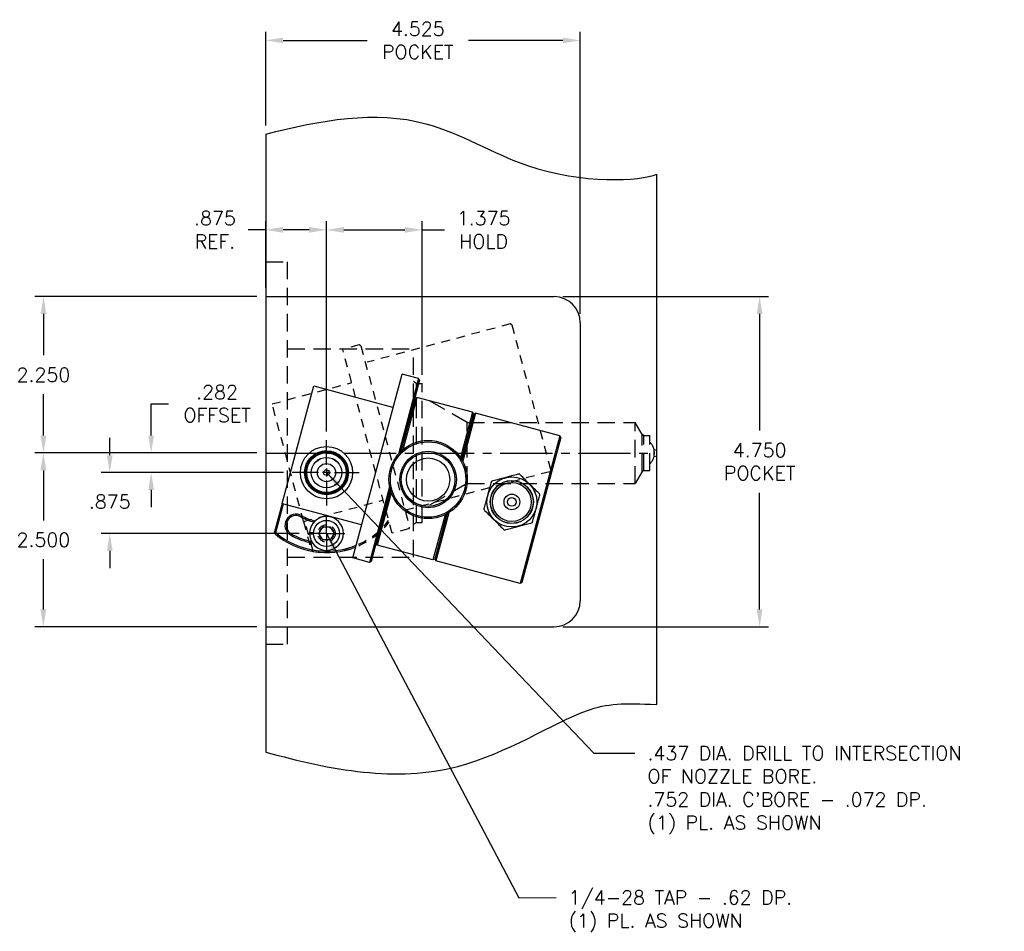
# Model space of a CAD drawing. Extents: x -55 to 76, y -100 to -24.
# Tile 22 of 22: x 55 to 69, y -44 to -31. Entities that reach past the tile are written whole.
import ezdxf

# ---------------------------------------------------------------- set-up
doc = ezdxf.new("R2010")
doc.units = 0
doc.header["$MEASUREMENT"] = 0
for name, pattern in [('CENTER2', [1.125, 0.75, -0.125, 0.125, -0.125]), ('HIDDEN', [0.375, 0.25, -0.125]), ('HIDDEN2', [0.1875, 0.125, -0.0625])]:
    doc.linetypes.add(name, pattern=pattern)
doc.layers.get('DEFPOINTS').update_dxf_attribs({"linetype": 'CONTINUOUS'})
for name, color, linetype in [('BORE_HIDDEN', 1, 'HIDDEN'), ('CP_TAPS_CENTER', 1, 'CENTER2'), ('CP_TAPS_HIDDEN', 1, 'HIDDEN2'), ('CP_TAPS_SOLID', 1, 'CONTINUOUS'), ('DIMENSIONS', 4, 'CONTINUOUS'), ('DSCV_BORE_CENTER', 22, 'CENTER2'), ('DSCV_BORE_SOLID', 1, 'CONTINUOUS'), ('HYD_FITTING', 4, 'CONTINUOUS'), ('NP_SHAPE_SOLID', 6, 'CONTINUOUS'), ('SCV_HYD_CYL_SHAPE', 3, 'CONTINUOUS')]:
    doc.layers.add(name, color=color, linetype=linetype)
doc.styles.add('ROMANS', font='romans.shx')
doc.dimstyles.new('CATALOG', dxfattribs={"dimscale": 2, "dimtxt": 0.1, "dimasz": 0.125, "dimexe": 0.0625, "dimexo": 0.0625, "dimgap": 0.09, "dimtad": 0, "dimtih": 1, "dimtoh": 1, "dimdec": 3, "dimzin": 4, "dimdsep": 46, "dimtxsty": 'ROMANS', "dimcen": 0, "dimclrd": 256, "dimclre": 256, "dimclrt": 256, "dimadec": 0, "dimazin": 0, "dimtfac": 0.7, "dimtdec": 3, "dimtofl": 0, "dimtmove": 0, "dimatfit": 3, "dimfxl": 1, "dimtolj": 1, "dimtzin": 4, "dimlwd": -1, "dimlwe": -1, "dimarcsym": 0})

# ---------------------------------------------------------------- blocks, each defined once
blk = doc.blocks.new('*D115')
at = {"layer": 'DEFPOINTS', "color": 0}
for p in [(59.507, -33.978), (60.882, -36.188), (59.507, -37.004)]:
    blk.add_point(p, dxfattribs=at)
at = {"layer": 'DIMENSIONS'}
for p, q in [((59.507, -36.879), (59.507, -33.853)), ((59.757, -33.978), (60.632, -33.978)), ((60.882, -36.063), (60.882, -33.853)), ((60.882, -33.978), (61.202, -33.978))]:
    blk.add_line(p, q, dxfattribs=at)
for points in [[(59.757, -33.936), (59.757, -34.02), (59.507, -33.978)], [(60.632, -33.936), (60.632, -34.02), (60.882, -33.978)]]:
    blk.add_solid(points, dxfattribs=at)
at = {"layer": 'DIMENSIONS', "insert": (61.767, -33.978), "char_height": 0.2, "attachment_point": 5, "style": 'ROMANS'}
blk.add_mtext('\\A1;1.375 \\PHOLD', dxfattribs=at)
blk = doc.blocks.new('*D116')
at = {"layer": 'DEFPOINTS', "color": 0}
for p in [(58.632, -37.188), (56.984, -37.47), (59.014, -37.47)]:
    blk.add_point(p, dxfattribs=at)
at = {"layer": 'DIMENSIONS'}
for p, q in [((56.984, -36.938), (56.984, -36.479)), ((56.984, -36.479), (57.234, -36.479)), ((58.507, -37.188), (56.859, -37.188)), ((58.889, -37.47), (56.859, -37.47)), ((56.984, -37.72), (56.984, -37.97))]:
    blk.add_line(p, q, dxfattribs=at)
for points in [[(56.943, -36.938), (57.026, -36.938), (56.984, -37.188)], [(56.943, -37.72), (57.026, -37.72), (56.984, -37.47)]]:
    blk.add_solid(points, dxfattribs=at)
at = {"layer": 'DIMENSIONS', "insert": (57.933, -36.479), "char_height": 0.2, "attachment_point": 5, "style": 'ROMANS'}
blk.add_mtext('\\A1;.282 \\POFFSET', dxfattribs=at)
blk = doc.blocks.new('*D117')
at = {"layer": 'DEFPOINTS', "color": 0}
for p in [(59.014, -37.47), (56.389, -38.345), (59.241, -38.345)]:
    blk.add_point(p, dxfattribs=at)
at = {"layer": 'DIMENSIONS'}
for p, q in [((56.389, -37.22), (56.389, -36.97)), ((58.889, -37.47), (56.264, -37.47)), ((59.116, -38.345), (56.264, -38.345)), ((56.389, -38.595), (56.389, -38.845))]:
    blk.add_line(p, q, dxfattribs=at)
for points in [[(56.347, -37.22), (56.43, -37.22), (56.389, -37.47)], [(56.347, -38.595), (56.43, -38.595), (56.389, -38.345)]]:
    blk.add_solid(points, dxfattribs=at)
at = {"layer": 'DIMENSIONS', "insert": (56.389, -37.889), "char_height": 0.2, "attachment_point": 5, "style": 'ROMANS'}
blk.add_mtext('\\A1;.875 ', dxfattribs=at)
blk = doc.blocks.new('*D120')
at = {"layer": 'DEFPOINTS', "color": 0}
for p in [(58.632, -33.978), (58.632, -34.938), (59.507, -37.004)]:
    blk.add_point(p, dxfattribs=at)
at = {"layer": 'DIMENSIONS'}
for p, q in [((58.632, -33.978), (58.382, -33.978)), ((58.632, -34.813), (58.632, -33.853)), ((59.257, -33.978), (58.882, -33.978)), ((59.507, -36.879), (59.507, -33.853))]:
    blk.add_line(p, q, dxfattribs=at)
for points in [[(58.882, -33.936), (58.882, -34.02), (58.632, -33.978)], [(59.257, -33.936), (59.257, -34.02), (59.507, -33.978)]]:
    blk.add_solid(points, dxfattribs=at)
at = {"layer": 'DIMENSIONS', "insert": (57.902, -33.978), "char_height": 0.2, "attachment_point": 5, "style": 'ROMANS'}
blk.add_mtext('\\A1;.875 \\PREF.', dxfattribs=at)
blk = doc.blocks.new('*D122')
at = {"layer": 'DEFPOINTS', "color": 0}
for p in [(58.632, -31.252), (58.632, -32.6), (63.157, -35.313)]:
    blk.add_point(p, dxfattribs=at)
at = {"layer": 'DIMENSIONS'}
for p, q in [((58.632, -32.475), (58.632, -31.127)), ((63.157, -35.188), (63.157, -31.127)), ((58.882, -31.252), (60.092, -31.252)), ((62.907, -31.252), (61.548, -31.252))]:
    blk.add_line(p, q, dxfattribs=at)
for points in [[(58.882, -31.211), (58.882, -31.294), (58.632, -31.252)], [(62.907, -31.211), (62.907, -31.294), (63.157, -31.252)]]:
    blk.add_solid(points, dxfattribs=at)
at = {"layer": 'DIMENSIONS', "insert": (60.82, -31.252), "char_height": 0.2, "attachment_point": 5, "style": 'ROMANS'}
blk.add_mtext('\\A1;4.525 \\PPOCKET', dxfattribs=at)
blk = doc.blocks.new('*D123')
at = {"layer": 'DEFPOINTS', "color": 0}
for p in [(58.632, -34.938), (55.435, -37.188), (58.632, -37.188)]:
    blk.add_point(p, dxfattribs=at)
at = {"layer": 'DIMENSIONS'}
for p, q in [((58.507, -34.938), (55.31, -34.938)), ((55.435, -35.188), (55.435, -35.783)), ((55.435, -36.938), (55.435, -36.343)), ((58.507, -37.188), (55.31, -37.188))]:
    blk.add_line(p, q, dxfattribs=at)
for points in [[(55.393, -35.188), (55.476, -35.188), (55.435, -34.938)], [(55.393, -36.938), (55.476, -36.938), (55.435, -37.188)]]:
    blk.add_solid(points, dxfattribs=at)
at = {"layer": 'DIMENSIONS', "insert": (55.435, -36.063), "char_height": 0.2, "attachment_point": 5, "style": 'ROMANS'}
blk.add_mtext('\\A1;2.250 ', dxfattribs=at)
blk = doc.blocks.new('*D124')
at = {"layer": 'DEFPOINTS', "color": 0}
for p in [(58.632, -37.188), (55.434, -39.688), (58.632, -39.688)]:
    blk.add_point(p, dxfattribs=at)
at = {"layer": 'DIMENSIONS'}
for p, q in [((58.507, -37.188), (55.309, -37.188)), ((55.434, -37.438), (55.434, -38.158)), ((55.434, -39.438), (55.434, -38.718)), ((58.507, -39.688), (55.309, -39.688))]:
    blk.add_line(p, q, dxfattribs=at)
for points in [[(55.392, -37.438), (55.476, -37.438), (55.434, -37.188)], [(55.392, -39.438), (55.476, -39.438), (55.434, -39.688)]]:
    blk.add_solid(points, dxfattribs=at)
at = {"layer": 'DIMENSIONS', "insert": (55.434, -38.438), "char_height": 0.2, "attachment_point": 5, "style": 'ROMANS'}
blk.add_mtext('\\A1;2.500 ', dxfattribs=at)
blk = doc.blocks.new('*D125')
at = {"layer": 'DEFPOINTS', "color": 0}
for p in [(62.782, -34.938), (62.782, -39.688), (65.738, -39.688)]:
    blk.add_point(p, dxfattribs=at)
at = {"layer": 'DIMENSIONS'}
for p, q in [((62.907, -34.938), (65.863, -34.938)), ((65.738, -35.188), (65.738, -36.867)), ((65.738, -39.438), (65.738, -37.76)), ((62.907, -39.688), (65.863, -39.688))]:
    blk.add_line(p, q, dxfattribs=at)
for points in [[(65.696, -35.188), (65.779, -35.188), (65.738, -34.938)], [(65.696, -39.438), (65.779, -39.438), (65.738, -39.688)]]:
    blk.add_solid(points, dxfattribs=at)
at = {"layer": 'DIMENSIONS', "insert": (65.738, -37.313), "char_height": 0.2, "attachment_point": 5, "style": 'ROMANS'}
blk.add_mtext('\\A1;4.750 \\PPOCKET', dxfattribs=at)

msp = doc.modelspace()

# ---------------------------------------------------------------- linework, layer by layer
at = {"layer": 'BORE_HIDDEN'}
for p, q in [((58.63177, -34.43848), (58.94477, -34.43848)), ((58.94477, -39.93848), (58.94477, -34.43848)), ((58.94477, -35.68848), (60.75677, -35.68848)), ((60.75677, -38.68848), (60.75677, -35.68848)), ((60.80177, -36.18798), (60.75677, -36.162)), ((60.80177, -36.18798), (60.88177, -36.18798)), ((60.80177, -38.18898), (60.80177, -36.18798)), ((60.88177, -38.18898), (60.88177, -36.18798)), ((61.53177, -36.75098), (60.88177, -36.3757)), ((61.53177, -36.75098), (63.94677, -36.75098)), ((61.53177, -37.62598), (61.53177, -36.75098)), ((63.94677, -37.62598), (63.94677, -36.75098)), ((64.04643, -36.9236), (63.94677, -36.75098)), ((64.07177, -36.93823), (64.04643, -36.9236)), ((64.04643, -37.45336), (64.04643, -36.9236)), ((64.07177, -36.93823), (64.15677, -36.93823)), ((64.07177, -37.43873), (64.07177, -36.93823)), ((64.15677, -37.43873), (64.15677, -36.93823)), ((64.21895, -37.13835), (64.25677, -37.14848)), ((64.21895, -37.23862), (64.21895, -37.13835)), ((64.21895, -37.23862), (64.25677, -37.22848)), ((64.04643, -37.45336), (63.94677, -37.62598)), ((64.07177, -37.43873), (64.04643, -37.45336)), ((64.07177, -37.43873), (64.15677, -37.43873)), ((61.53177, -37.62598), (60.88177, -38.00126)), ((61.53177, -37.62598), (63.94677, -37.62598)), ((60.80177, -38.18898), (60.75677, -38.21496)), ((60.80177, -38.18898), (60.88177, -38.18898)), ((58.94477, -38.68848), (60.75677, -38.68848)), ((58.63177, -39.93848), (58.94477, -39.93848))]:
    msp.add_line(p, q, dxfattribs=at)
for start, end in [(13.233252, 46.409638), (313.590362, 346.766748), (355.919963, 3.947931)]:
    msp.add_arc((64.00577, -37.18848), 0.219, start, end, dxfattribs=at)
at = {"layer": 'CP_TAPS_CENTER'}
for q in [(59.50677, -38.07948), (59.24077, -38.34548), (59.50677, -38.61148), (59.77277, -38.34548)]:
    msp.add_line((59.50677, -38.34548), q, dxfattribs=at)
at = {"layer": 'CP_TAPS_HIDDEN'}
msp.add_circle((59.50677, -38.34548), 0.125, dxfattribs=at)
at = {"layer": 'CP_TAPS_SOLID'}
msp.add_circle((59.50677, -38.34548), 0.102, dxfattribs=at)
at = {"layer": 'DSCV_BORE_CENTER'}
msp.add_line((58.63177, -37.18848), (64.25677, -37.18848), dxfattribs=at)
at = {"layer": 'DSCV_BORE_SOLID'}
for p, q in [((59.50677, -37.35648), (59.50677, -37.0035)), ((59.39277, -37.47048), (59.01404, -37.47048)), ((59.56377, -37.47048), (59.44977, -37.47048)), ((59.50677, -37.41348), (59.50677, -37.52748)), ((59.62077, -37.47048), (59.97594, -37.47048)), ((59.50677, -37.58514), (59.50677, -37.94538))]:
    msp.add_line(p, q, dxfattribs=at)
for radius in [0.376, 0.2185]:
    msp.add_circle((59.50677, -37.47048), radius, dxfattribs=at)
at = {"layer": 'HYD_FITTING'}
for p, q in [((62.12065, -37.53183), (62.03823, -37.55392)), ((62.45977, -37.66687), (62.39943, -37.60653)), ((61.83417, -37.75796), (61.81207, -37.84044)), ((62.51236, -38.0281), (62.53447, -37.94558)), ((61.88673, -38.11912), (61.94716, -38.17956)), ((62.22581, -38.25422), (62.30837, -38.2321))]:
    msp.add_line(p, q, dxfattribs=at)
for centre, radius in [((60.96876, -37.57027), 0.56285), ((60.96876, -37.57027), 0.54285), ((60.96876, -37.57027), 0.4066), ((60.96876, -37.57027), 0.3866), ((60.96876, -37.57027), 0.31035), ((62.17327, -37.89302), 0.35998), ((60.96876, -37.57027), 0.000264), ((60.96876, -37.57027), 0.000256), ((62.17327, -37.89302), 0.31), ((62.17327, -37.89302), 0.30801), ((62.17327, -37.89302), 0.28001), ((62.17327, -37.89302), 0.1125), ((62.17327, -37.89302), 0.0625)]:
    msp.add_circle(centre, radius, dxfattribs=at)
for points, knots in [([(60.66557, -36.83562), (60.66481, -36.83844), (60.66387, -36.84099), (60.66156, -36.84558), (60.66022, -36.8475), (60.65797, -36.84978), (60.65713, -36.85044), (60.65629, -36.85095)], [-0.045803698, -0.045803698, -0.045803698, -0.045803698, -0.0340763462, -0.0340763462, -0.0216628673, -0.0216628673, -0.0144985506, -0.0144985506, -0.0144985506, -0.0144985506]), ([(61.51104, -37.061), (61.51027, -37.06391), (61.50929, -37.06653), (61.50695, -37.07119), (61.50559, -37.07311), (61.50336, -37.07538), (61.50253, -37.07604), (61.5017, -37.07654)], [-0.0461440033, -0.0461440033, -0.0461440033, -0.0461440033, -0.0341139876, -0.0341139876, -0.0215665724, -0.0215665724, -0.0144971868, -0.0144971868, -0.0144971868, -0.0144971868]), ([(62.2816, -37.4887), (62.27479, -37.49053), (62.2656, -37.49299), (62.23099, -37.50226), (62.20079, -37.51036), (62.15357, -37.52301), (62.13694, -37.52747), (62.12065, -37.53183)], [-0.205897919, -0.205897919, -0.205897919, -0.205897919, -0.177422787, -0.177422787, -0.088711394, -0.088711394, -0.041175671, -0.041175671, -0.041175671, -0.041175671]), ([(62.39943, -37.60653), (62.38751, -37.59461), (62.37533, -37.58243), (62.34077, -37.54786), (62.31866, -37.52575), (62.29332, -37.50042), (62.28659, -37.49369), (62.2816, -37.4887)], [0.041179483, 0.041179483, 0.041179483, 0.041179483, 0.088711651, 0.088711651, 0.177423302, 0.177423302, 0.205898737, 0.205898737, 0.205898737, 0.205898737]), ([(61.87729, -37.59704), (61.87546, -37.60385), (61.873, -37.61304), (61.86373, -37.64764), (61.85564, -37.67785), (61.84299, -37.72506), (61.83853, -37.74168), (61.83417, -37.75796)], [-0.205887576, -0.205887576, -0.205887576, -0.205887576, -0.177426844, -0.177426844, -0.088713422, -0.088713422, -0.041205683, -0.041205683, -0.041205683, -0.041205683]), ([(62.03823, -37.55392), (62.02195, -37.55828), (62.00531, -37.56274), (61.95809, -37.57539), (61.92789, -37.58348), (61.89329, -37.59275), (61.8841, -37.59522), (61.87729, -37.59704)], [0.041175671, 0.041175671, 0.041175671, 0.041175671, 0.088711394, 0.088711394, 0.177422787, 0.177422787, 0.205881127, 0.205881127, 0.205881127, 0.205881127]), ([(62.57758, -37.78468), (62.57259, -37.7797), (62.56587, -37.77297), (62.54054, -37.74764), (62.51843, -37.72553), (62.48386, -37.69096), (62.47169, -37.67879), (62.45977, -37.66687)], [-0.205877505, -0.205877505, -0.205877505, -0.205877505, -0.177423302, -0.177423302, -0.088711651, -0.088711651, -0.041179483, -0.041179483, -0.041179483, -0.041179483]), ([(62.53447, -37.94558), (62.53883, -37.92931), (62.54328, -37.9127), (62.55593, -37.86549), (62.56402, -37.83528), (62.57329, -37.80068), (62.57575, -37.79149), (62.57758, -37.78468)], [0.041220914, 0.041220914, 0.041220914, 0.041220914, 0.088714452, 0.088714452, 0.177428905, 0.177428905, 0.205886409, 0.205886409, 0.205886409, 0.205886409]), ([(61.81207, -37.84044), (61.80771, -37.85672), (61.80326, -37.87334), (61.79061, -37.92055), (61.78251, -37.95075), (61.77324, -37.98536), (61.77078, -37.99454), (61.76896, -38.00135)], [0.041205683, 0.041205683, 0.041205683, 0.041205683, 0.088713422, 0.088713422, 0.177426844, 0.177426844, 0.205877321, 0.205877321, 0.205877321, 0.205877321]), ([(61.76896, -38.00135), (61.77394, -38.00634), (61.78066, -38.01306), (61.806, -38.03839), (61.82811, -38.0605), (61.86266, -38.09506), (61.87482, -38.10722), (61.88673, -38.11912)], [-0.205885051, -0.205885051, -0.205885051, -0.205885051, -0.177431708, -0.177431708, -0.088715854, -0.088715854, -0.041241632, -0.041241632, -0.041241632, -0.041241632]), ([(62.46924, -38.18899), (62.47107, -38.18218), (62.47353, -38.173), (62.4828, -38.1384), (62.49089, -38.10819), (62.50354, -38.06099), (62.508, -38.04437), (62.51236, -38.0281)], [-0.205876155, -0.205876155, -0.205876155, -0.205876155, -0.177428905, -0.177428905, -0.088714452, -0.088714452, -0.041220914, -0.041220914, -0.041220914, -0.041220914]), ([(61.94716, -38.17956), (61.95907, -38.19147), (61.97123, -38.20363), (62.00578, -38.23818), (62.02789, -38.26029), (62.05323, -38.28562), (62.05995, -38.29234), (62.06493, -38.29733)], [0.041241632, 0.041241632, 0.041241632, 0.041241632, 0.088715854, 0.088715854, 0.177431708, 0.177431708, 0.205881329, 0.205881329, 0.205881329, 0.205881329]), ([(62.30837, -38.2321), (62.32463, -38.22774), (62.34124, -38.22329), (62.38844, -38.21064), (62.41865, -38.20255), (62.45325, -38.19328), (62.46243, -38.19082), (62.46924, -38.18899)], [0.041245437, 0.041245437, 0.041245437, 0.041245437, 0.088716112, 0.088716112, 0.177432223, 0.177432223, 0.20588143, 0.20588143, 0.20588143, 0.20588143]), ([(62.06493, -38.29733), (62.07174, -38.2955), (62.08093, -38.29304), (62.11553, -38.28377), (62.14574, -38.27568), (62.19293, -38.26303), (62.20954, -38.25858), (62.22581, -38.25422)], [-0.205882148, -0.205882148, -0.205882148, -0.205882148, -0.177432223, -0.177432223, -0.088716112, -0.088716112, -0.041245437, -0.041245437, -0.041245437, -0.041245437])]:
    msp.add_open_spline(points, degree=3, knots=knots, dxfattribs=at)
at = {"layer": 'NP_SHAPE_SOLID'}
for p, q in [((58.63177, -32.59982), (58.63177, -41.49105)), ((64.25677, -40.80853), (64.25677, -33.17734)), ((58.63177, -34.93848), (62.78177, -34.93848)), ((63.15677, -35.31348), (63.15677, -39.31348)), ((58.63177, -39.68848), (62.78177, -39.68848))]:
    msp.add_line(p, q, dxfattribs=at)
for centre, start, end in [((62.78177, -35.31348), 0, 90), ((62.78177, -39.31348), 270, 0)]:
    msp.add_arc(centre, 0.375, start, end, dxfattribs=at)
for points, knots in [([(58.63177, -32.59982), (59.42339, -32.3998), (60.73929, -32.15101), (62.65005, -33.35104), (64.03262, -33.27742), (64.25677, -33.17734)], [0.40858497, 0.40858497, 0.40858497, 0.40858497, 2.73445584, 4.31473827, 6.82445363, 6.82445363, 6.82445363, 6.82445363]), ([(58.63177, -41.49105), (59.5788, -41.75257), (61.26231, -42.06907), (63.19052, -40.79104), (63.77854, -40.7841), (64.25677, -40.80853)], [0.74929177, 0.74929177, 0.74929177, 0.74929177, 3.5507136, 5.79092349, 7.20496218, 7.20496218, 7.20496218, 7.20496218])]:
    msp.add_open_spline(points, degree=3, knots=knots, dxfattribs=at)
at = {"layer": 'SCV_HYD_CYL_SHAPE', "color": 1, "linetype": 'HIDDEN2'}
for p, q in [((62.14828, -35.33194), (60.09086, -35.88322)), ((62.17278, -35.34608), (62.14828, -35.33194)), ((62.17278, -35.34608), (62.73183, -37.43248)), ((59.97751, -35.63407), (59.74086, -35.69748)), ((60.00201, -35.64821), (59.97751, -35.63407)), ((60.00201, -35.64821), (60.70082, -38.25621)), ((60.45002, -38.34412), (59.74086, -35.69748)), ((58.72435, -36.48232), (59.85932, -36.1782)), ((59.17729, -38.17269), (58.72435, -36.48232)), ((62.71768, -37.45698), (60.66026, -38.00826)), ((62.73183, -37.43248), (62.71768, -37.45698)), ((59.17729, -38.17269), (60.31225, -37.86857)), ((59.17729, -38.17269), (59.28667, -38.5809)), ((59.30789, -38.58284), (59.1966, -38.16751)), ((60.68668, -38.28071), (60.45002, -38.34412)), ((60.70082, -38.25621), (60.68668, -38.28071)), ((59.31152, -38.60379), (59.28667, -38.5809))]:
    msp.add_line(p, q, dxfattribs=at)
at = {"layer": 'SCV_HYD_CYL_SHAPE'}
for p, q in [((59.88683, -38.6987), (60.596, -36.05206)), ((60.83265, -36.11547), (60.54079, -37.20469)), ((60.83265, -36.11547), (60.596, -36.05206)), ((60.84679, -36.13997), (60.83265, -36.11547)), ((58.87033, -37.91387), (59.32326, -36.2235)), ((59.32326, -36.2235), (60.45822, -36.52761)), ((60.84679, -36.13997), (60.56997, -37.17307)), ((60.78174, -36.40206), (60.57701, -37.16613)), ((60.80623, -36.38792), (60.60437, -37.1413)), ((60.78174, -36.40206), (60.80623, -36.38792)), ((61.60795, -36.60274), (60.80623, -36.38792)), ((61.60795, -36.60274), (61.4337, -37.25305)), ((61.6221, -36.62724), (61.44835, -37.27567)), ((61.62693, -36.62853), (61.45194, -37.28159)), ((61.65142, -36.61439), (61.46597, -37.30649)), ((61.6221, -36.62724), (61.60795, -36.60274)), ((61.62693, -36.62853), (61.65142, -36.61439)), ((62.86366, -36.93921), (61.65142, -36.61439)), ((62.86366, -36.93921), (62.29425, -39.06424)), ((62.8778, -36.9637), (62.31875, -39.0501)), ((62.8778, -36.9637), (62.86366, -36.93921)), ((59.46327, -37.45883), (59.49511, -37.42698)), ((59.47493, -37.50233), (59.46327, -37.45883)), ((59.51842, -37.51398), (59.47493, -37.50233)), ((59.49511, -37.42698), (59.53861, -37.43864)), ((59.55027, -37.48214), (59.51842, -37.51398)), ((59.53861, -37.43864), (59.55027, -37.48214)), ((60.41534, -37.67289), (60.12349, -38.76211)), ((60.4248, -37.71487), (60.14798, -38.74797)), ((60.42742, -37.7244), (60.22269, -38.48846)), ((60.4387, -37.75958), (60.23683, -38.51296)), ((58.87033, -37.91387), (58.76095, -38.32208)), ((58.77836, -38.33438), (58.88965, -37.91904)), ((58.87033, -37.91387), (60.00529, -38.21798)), ((61.2128, -38.07746), (61.03855, -38.72778)), ((61.23679, -38.06521), (61.06305, -38.71364)), ((61.24286, -38.06187), (61.06788, -38.71493)), ((61.26747, -38.04732), (61.08202, -38.73943)), ((58.77103, -38.35433), (58.76095, -38.32208)), ((59.26359, -38.33308), (59.31968, -38.33308)), ((59.31968, -38.35788), (59.26359, -38.35788)), ((59.39823, -38.34548), (59.4525, -38.25148)), ((59.4525, -38.43948), (59.39823, -38.34548)), ((59.4525, -38.25148), (59.56104, -38.25148)), ((59.56104, -38.25148), (59.61531, -38.34548)), ((59.61531, -38.34548), (59.56104, -38.43948)), ((59.56104, -38.43948), (59.4525, -38.43948)), ((60.22269, -38.48846), (60.23683, -38.51296)), ((61.03855, -38.72778), (60.23683, -38.51296)), ((60.12349, -38.76211), (59.88683, -38.6987)), ((60.14798, -38.74797), (60.12349, -38.76211)), ((61.06305, -38.71364), (61.03855, -38.72778)), ((61.06788, -38.71493), (61.08202, -38.73943)), ((62.29425, -39.06424), (61.08202, -38.73943)), ((62.31875, -39.0501), (62.29425, -39.06424))]:
    msp.add_line(p, q, dxfattribs=at)
for centre, radius in [((59.50677, -37.47048), 0.315), ((59.50677, -37.47048), 0.3125), ((59.50677, -37.47048), 0.3), ((59.50677, -37.47048), 0.285), ((59.50677, -37.47048), 0.219), ((59.50677, -37.47048), 0.131), ((59.50677, -38.34548), 0.1875)]:
    msp.add_circle(centre, radius, dxfattribs=at)
at = {"layer": 'SCV_HYD_CYL_SHAPE', "color": 1, "linetype": 'HIDDEN2'}
msp.add_circle((59.50677, -37.47048), 0.315, dxfattribs=at)
for centre, radius, start, end in [((59.85673, -36.16854), 0.01, 285, 15), ((60.31484, -37.87823), 0.01, 15, 105), ((59.50677, -37.47048), 1.13, 259.863339, 322.31486), ((59.50677, -37.47048), 1.15, 260.224886, 321.559138)]:
    msp.add_arc(centre, radius, start, end, dxfattribs=at)
at = {"layer": 'SCV_HYD_CYL_SHAPE'}
for centre, radius, start, end in [((60.46081, -36.51795), 0.01, 255, 345), ((60.73766, -36.52794), 0.01, 285, 345), ((61.58297, -36.75393), 0.01, 285, 345), ((59.06927, -38.22825), 0.1605, 60, 240), ((59.06927, -38.22825), 0.1405, 60, 240), ((59.50677, -37.47048), 0.7145, 240, 256.70089), ((59.50677, -37.47048), 0.7345, 240, 255.749605), ((59.50677, -38.34548), 0.2435, 182.918994, 177.081006), ((60.0027, -38.22764), 0.01, 345, 75), ((59.50677, -37.47048), 1.15, 230.224886, 291.559138), ((59.50677, -37.47048), 1.13, 229.863339, 292.31486), ((59.50677, -37.47048), 1.0355, 240, 258.960605), ((59.50677, -37.47048), 1.0155, 240, 257.889233), ((60.24745, -38.35741), 0.01, 345, 45), ((61.09251, -38.58436), 0.01, 345, 45)]:
    msp.add_arc(centre, radius, start, end, dxfattribs=at)
for points, knots in [([(60.68105, -36.75853), (60.68156, -36.75875), (60.68204, -36.75897), (60.68357, -36.75978), (60.68438, -36.76043), (60.6851, -36.76183), (60.68516, -36.76251), (60.68495, -36.7633)], [-0.0882765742, -0.0882765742, -0.0882765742, -0.0882765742, -0.0822895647, -0.0822895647, -0.0674595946, -0.0674595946, -0.0557187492, -0.0557187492, -0.0557187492, -0.0557187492]), ([(61.5262, -36.98511), (61.52679, -36.98536), (61.52734, -36.98563), (61.52892, -36.98655), (61.52969, -36.98726), (61.53023, -36.98872), (61.53024, -36.98937), (61.53004, -36.99009)], [-0.121900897, -0.121900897, -0.121900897, -0.121900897, -0.1118059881, -0.1118059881, -0.0890981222, -0.0890981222, -0.0740337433, -0.0740337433, -0.0740337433, -0.0740337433]), ([(60.33849, -38.03699), (60.33886, -38.03766), (60.33918, -38.03842), (60.34011, -38.04138), (60.34039, -38.04401), (60.34006, -38.0495), (60.3396, -38.05215), (60.33886, -38.0549)], [-0.0878741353, -0.0878741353, -0.0878741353, -0.0878741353, -0.0821447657, -0.0821447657, -0.0675263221, -0.0675263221, -0.0555543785, -0.0555543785, -0.0555543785, -0.0555543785]), ([(60.31948, -38.12723), (60.31926, -38.12805), (60.31885, -38.12862), (60.31757, -38.12939), (60.3167, -38.12955), (60.31506, -38.12955), (60.31441, -38.1295), (60.31372, -38.12941)], [-0.04580648, -0.04580648, -0.04580648, -0.04580648, -0.034147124, -0.034147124, -0.0216968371, -0.0216968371, -0.0144692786, -0.0144692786, -0.0144692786, -0.0144692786]), ([(61.16476, -38.35337), (61.16452, -38.35425), (61.16408, -38.35487), (61.16276, -38.35569), (61.16188, -38.35587), (61.16025, -38.35589), (61.15961, -38.35584), (61.15894, -38.35576)], [-0.0461440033, -0.0461440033, -0.0461440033, -0.0461440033, -0.0341139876, -0.0341139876, -0.0215665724, -0.0215665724, -0.0144971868, -0.0144971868, -0.0144971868, -0.0144971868]), ([(61.18344, -38.26433), (61.18388, -38.26513), (61.18425, -38.26605), (61.18517, -38.26943), (61.18537, -38.2723), (61.18483, -38.27778), (61.18439, -38.28008), (61.18376, -38.28246)], [-0.1219008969, -0.1219008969, -0.1219008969, -0.1219008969, -0.1118059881, -0.1118059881, -0.0890981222, -0.0890981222, -0.0740337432, -0.0740337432, -0.0740337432, -0.0740337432])]:
    msp.add_open_spline(points, degree=3, knots=knots, dxfattribs=at)
for points in [[(58.76095, -38.32208), (58.76675, -38.32618), (58.77255, -38.33028), (58.77836, -38.33438)], [(58.77836, -38.33438), (58.77588, -38.34101), (58.77343, -38.34766), (58.77103, -38.35433)]]:
    msp.add_open_spline(points, degree=3, dxfattribs=at)
at = {"layer": 'SCV_HYD_CYL_SHAPE', "color": 1, "linetype": 'HIDDEN2'}
for points in [[(59.28667, -38.5809), (59.29374, -38.58155), (59.30082, -38.5822), (59.30789, -38.58284)], [(59.30789, -38.58284), (59.30906, -38.58982), (59.31027, -38.59681), (59.31152, -38.60379)]]:
    msp.add_open_spline(points, degree=3, dxfattribs=at)

# ---------------------------------------------------------------- texts
at = {"layer": 'DIMENSIONS', "char_height": 0.2, "attachment_point": 1, "style": 'ROMANS'}
for s, insert in [(".437 DIA. DRILL TO INTERSECTION\\POF NOZZLE BORE.\\P.752 DIA. C'BORE - .072 DP.\\P(1) PL. AS SHOWN", (64.12419, -41.4064)), ('1/4-28 TAP - .62 DP.\\P(1) PL. AS SHOWN', (62.99078, -43.48332))]:
    msp.add_mtext(s, dxfattribs=dict(at, insert=insert))

# ---------------------------------------------------------------- dimensions: what is measured, and where the dimension line sits
at = {"layer": 'DIMENSIONS'}
for base, p1, p2, text, picture, middle in [((58.63177, -31.25231), (63.15677, -35.31348), (58.63177, -32.59982), '<>\\PPOCKET', '*D122', (60.81993, -31.25231)), ((58.63177, -33.97806), (59.50677, -37.0035), (58.63177, -34.93848), '<>\\PREF.', '*D120', (57.90177, -33.97806)), ((59.50677, -33.97806), (60.88177, -36.18798), (59.50677, -37.0035), '<>\\PHOLD', '*D115', (61.76735, -33.97806))]:
    dim = msp.add_linear_dim(base=base, p1=p1, p2=p2, text=text, dimstyle='CATALOG', override={"dimpost": ' '}, dxfattribs=at)
    dim.commit()
    dim.dimension.update_dxf_attribs({"geometry": picture, "text_midpoint": middle, "dimtype": 160})
for base, p1, p2, picture, middle in [((55.43483, -37.18848), (58.63177, -34.93848), (58.63177, -37.18848), '*D123', (55.43483, -36.06348)), ((55.43404, -39.68848), (58.63177, -37.18848), (58.63177, -39.68848), '*D124', (55.43404, -38.43848))]:
    dim = msp.add_linear_dim(base=base, p1=p1, p2=p2, angle=90, dimstyle='CATALOG', override={"dimpost": ' '}, dxfattribs=at)
    dim.commit()
    dim.dimension.update_dxf_attribs({"geometry": picture, "text_midpoint": middle})
dim = msp.add_linear_dim(base=(65.73751, -39.68848), p1=(62.78177, -34.93848), p2=(62.78177, -39.68848), angle=90, text='<>\\PPOCKET', dimstyle='CATALOG', override={"dimpost": ' '}, dxfattribs=at)
dim.commit()
dim.dimension.update_dxf_attribs({"geometry": '*D125', "text_midpoint": (65.73751, -37.31348)})
dim = msp.add_linear_dim(base=(56.9842, -37.47048), p1=(58.63177, -37.18848), p2=(59.01404, -37.47048), angle=90, text='<>\\POFFSET', dimstyle='CATALOG', override={"dimpost": ' '}, dxfattribs=at)
dim.commit()
dim.dimension.update_dxf_attribs({"geometry": '*D116', "text_midpoint": (57.93325, -36.47929), "dimtype": 160})
dim = msp.add_linear_dim(base=(56.38868, -38.34548), p1=(59.01404, -37.47048), p2=(59.24077, -38.34548), angle=90, dimstyle='CATALOG', override={"dimpost": ' '}, dxfattribs=at)
dim.commit()
dim.dimension.update_dxf_attribs({"geometry": '*D117', "text_midpoint": (56.38868, -37.88913), "dimtype": 160})

# ---------------------------------------------------------------- leaders
at = {"layer": 'DIMENSIONS', "annotation_type": 0, "has_hookline": 1, "hookline_direction": 0}
for points, text_width in [([(59.50677, -37.47048), (63.35177, -41.50942), (63.94419, -41.5064)], 5.13333), ([(59.50677, -38.34548), (62.2748, -43.58748), (62.81078, -43.58332)], 3.66667)]:
    msp.add_leader(points, dimstyle='CATALOG', override={"dimgap": 0.09, "dimtad": 0}, dxfattribs=dict(at, text_width=text_width))

doc.saveas('drawing.dxf')
